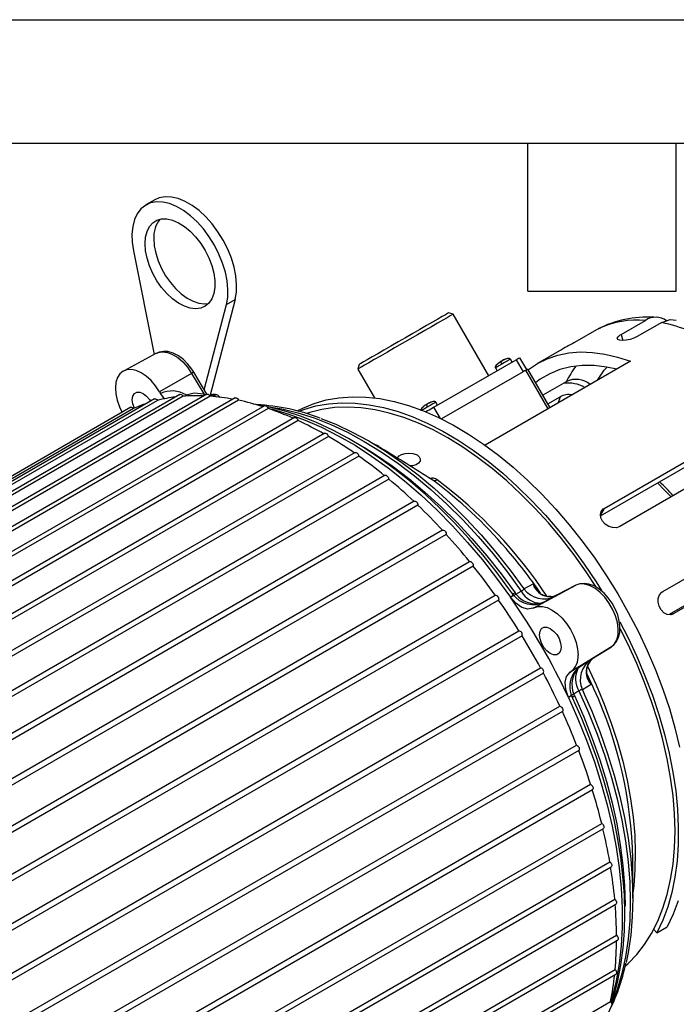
# Model space of a CAD drawing. Header units: inches. Extents: x 0 to 55, y 0 to 42.5.
# Tile 15 of 16: x 42.9 to 49.5, y 32.5 to 42.5. Entities that reach past the tile are written whole.
import ezdxf

# ---------------------------------------------------------------- set-up
doc = ezdxf.new("R2010")
doc.units = ezdxf.units.IN
doc.header["$LTSCALE"] = 5
doc.header["$MEASUREMENT"] = 0
doc.layers.add('TEXT', color=140, linetype='Continuous', lineweight=25)

msp = doc.modelspace()

# ---------------------------------------------------------------- linework, layer by layer
at = {"color": 7, "linetype": 'Continuous'}
msp.add_line((0.000486, 42.500526), (55.000486, 42.500526), dxfattribs=at)
for p, q in [((44.21988, 40.67396), (44.131492, 40.622935)), ((44.004675, 40.157305), (44.21422, 39.107107)), ((44.72236, 38.750139), (44.946253, 39.613744)), ((45.034642, 39.664769), (44.783137, 38.69466)), ((44.946253, 39.613744), (45.034642, 39.664769)), ((47.243244, 39.516795), (47.195433, 39.529606)), ((47.603229, 38.893283), (47.243244, 39.516795)), ((48.94319, 39.311034), (49.190678, 39.453905)), ((49.355713, 39.431788), (49.108225, 39.288916)), ((48.719977, 39.372651), (48.47249, 39.229779)), ((48.719977, 39.372651), (48.739199, 39.378975)), ((48.94319, 39.311034), (48.960024, 39.250676)), ((44.238597, 39.120156), (43.902632, 38.940314)), ((48.321278, 39.146085), (48.097401, 39.016844)), ((47.048242, 38.572896), (47.882628, 39.054577)), ((49.04033, 39.039271), (47.566683, 38.188553)), ((47.718817, 39.029854), (47.727252, 39.034989)), ((47.721591, 39.036195), (47.723578, 39.032753)), ((47.72435, 39.037787), (47.721726, 39.035962)), ((47.72435, 39.037787), (47.726299, 39.03441)), ((47.727252, 39.034989), (47.735916, 39.039727)), ((47.733655, 39.03849), (47.735967, 39.039898)), ((47.773426, 39.06138), (47.770668, 39.059789)), ((47.839596, 39.029735), (47.8221, 39.060038)), ((47.882628, 39.054577), (47.952628, 38.933333)), ((47.989229, 38.954462), (47.919231, 39.075703)), ((44.593162, 38.917022), (44.269139, 38.730338)), ((44.593162, 38.917022), (44.718191, 38.707834)), ((44.748884, 38.705762), (44.615419, 38.929064)), ((46.290437, 39.007106), (46.277626, 38.959295)), ((46.277626, 38.959295), (46.445689, 38.668202)), ((47.952628, 38.933333), (47.123851, 38.45489)), ((47.670546, 38.972538), (47.688037, 38.942242)), ((47.96709, 38.941682), (47.977894, 38.947919)), ((48.203924, 38.556424), (47.977894, 38.947919)), ((48.225885, 38.569102), (47.999856, 38.960595)), ((48.388454, 38.832191), (48.1526, 38.696035)), ((44.269139, 38.730338), (44.280041, 38.712097)), ((44.321586, 38.656309), (44.280042, 38.712097)), ((44.218128, 38.658512), (38.700574, 35.473296)), ((44.247343, 38.643493), (38.729788, 35.458276)), ((44.475683, 38.702972), (38.958128, 35.517756)), ((44.506609, 38.6852), (38.989055, 35.499984)), ((44.749309, 38.706008), (39.231755, 35.520791)), ((44.781778, 38.685384), (39.264224, 35.500168)), ((45.03601, 38.667585), (39.518455, 35.482369)), ((45.069836, 38.644042), (39.552282, 35.458826)), ((44.718191, 38.707834), (44.730519, 38.693386)), ((44.718191, 38.707834), (44.718712, 38.688344)), ((44.774755, 38.693041), (44.78942, 38.696976)), ((44.780265, 38.693916), (44.776213, 38.692572)), ((47.019651, 38.626234), (47.016892, 38.624643)), ((47.08582, 38.594589), (47.068324, 38.624892)), ((48.203451, 38.607958), (48.325103, 38.678186)), ((48.772549, 37.54833), (50.628705, 38.619865)), ((43.979468, 38.573114), (38.461914, 35.387898)), ((44.00682, 38.560718), (38.489266, 35.375501)), ((45.332644, 38.588126), (39.815089, 35.40291)), ((45.367627, 38.561627), (39.850073, 35.376411)), ((46.965041, 38.594709), (46.973476, 38.599844)), ((46.967815, 38.60105), (46.969803, 38.597608)), ((46.970574, 38.602641), (46.96795, 38.600816)), ((46.970574, 38.602641), (46.972524, 38.599264)), ((46.973476, 38.599844), (46.98214, 38.604581)), ((46.979879, 38.603345), (46.982191, 38.604753)), ((47.113431, 38.459985), (47.048242, 38.572896)), ((48.735403, 37.473279), (50.580488, 38.538424)), ((45.635961, 38.4685), (40.118407, 35.283284)), ((45.671887, 38.439041), (40.154333, 35.253825)), ((50.786214, 38.436262), (48.930059, 37.364726)), ((45.942638, 38.310019), (40.425084, 35.124803)), ((45.979283, 38.277629), (40.461729, 35.092413)), ((46.483248, 38.176568), (46.388872, 38.231069)), ((46.249315, 38.114418), (40.731761, 34.929202)), ((46.433982, 38.205018), (46.47665, 38.187338)), ((46.469688, 38.184399), (46.47665, 38.187338)), ((46.286448, 38.079158), (40.768894, 34.893942)), ((46.552632, 37.883841), (41.035078, 34.698625)), ((46.590016, 37.845803), (41.072461, 34.660586)), ((47.036631, 37.834074), (46.996879, 37.858524)), ((49.366229, 36.705064), (51.222384, 37.7766)), ((46.849266, 37.620815), (41.331712, 34.435598)), ((46.88666, 37.58012), (41.369106, 34.394904)), ((48.772549, 37.54833), (48.734074, 37.483342)), ((51.251094, 37.5242), (49.430328, 36.473094)), ((51.333633, 37.553734), (49.477478, 36.482199)), ((47.135967, 37.328219), (41.618413, 34.143003)), ((47.173132, 37.285021), (41.655578, 34.099805)), ((42.001033, 33.886966), (47.409664, 37.009302)), ((47.446292, 36.963738), (42.083908, 33.8681)), ((47.821832, 36.92269), (47.960318, 36.734018)), ((47.960318, 36.734018), (48.051573, 36.782777)), ((48.051573, 36.782777), (48.09881, 36.716521)), ((48.079382, 36.738389), (48.051573, 36.782777)), ((48.060084, 36.541872), (48.485984, 36.769856)), ((48.082614, 36.733231), (48.079382, 36.738389)), ((48.485984, 36.769856), (48.296847, 36.67178)), ((42.406757, 33.630464), (47.668931, 36.668252)), ((47.703147, 36.619792), (42.44424, 33.58389)), ((47.869312, 36.693917), (47.879274, 36.681058)), ((47.879274, 36.681058), (47.933138, 36.71002)), ((48.232496, 36.65635), (48.209205, 36.654915)), ((48.296847, 36.67178), (48.275817, 36.65961)), ((48.297776, 36.672262), (48.294568, 36.671025)), ((48.060084, 36.541872), (48.049182, 36.536219)), ((48.126575, 36.58405), (48.132712, 36.587406)), ((48.169461, 36.601814), (48.126576, 36.584047)), ((48.169461, 36.601814), (48.132714, 36.587403)), ((49.454608, 36.474016), (49.477478, 36.482199)), ((42.620275, 33.254398), (47.909453, 36.307775)), ((47.940883, 36.256952), (42.638248, 33.195805)), ((48.845368, 36.147384), (48.434956, 35.892575)), ((48.665884, 36.03259), (48.845368, 36.147384)), ((48.644819, 36.020479), (48.665884, 36.03259)), ((48.663263, 36.030256), (48.667284, 36.033485)), ((42.630402, 32.757783), (48.128597, 35.931823)), ((48.504742, 35.929028), (48.462944, 35.877552)), ((48.50474, 35.92903), (48.541575, 35.957295)), ((48.510721, 35.932666), (48.504742, 35.929028)), ((48.510719, 35.932669), (48.541575, 35.957295)), ((48.533651, 35.952844), (48.541575, 35.957295)), ((48.607469, 35.965105), (48.620109, 35.984154)), ((48.156896, 35.879191), (42.639342, 32.693975)), ((48.42461, 35.885958), (48.434956, 35.892575)), ((48.605608, 35.838738), (48.639407, 35.764618)), ((48.639407, 35.764618), (48.551512, 35.710041)), ((48.614868, 35.8109), (48.612012, 35.816286)), ((48.639407, 35.764618), (48.614868, 35.8109)), ((48.517135, 35.698509), (48.465118, 35.666347)), ((48.465118, 35.666347), (48.471273, 35.65129)), ((48.551512, 35.710041), (48.574179, 35.660379)), ((42.86483, 32.393023), (48.32396, 35.544512)), ((48.34882, 35.49065), (43.021499, 32.415253)), ((42.975849, 31.964872), (48.493403, 35.150088)), ((48.51455, 35.095584), (42.996996, 31.910368)), ((43.117515, 31.567655), (48.635069, 34.752871)), ((43.136342, 31.513867), (48.653896, 34.699083)), ((43.229852, 31.171997), (48.747406, 34.357214)), ((43.246396, 31.119262), (48.76395, 34.304479)), ((43.311629, 30.782234), (48.829183, 33.96745)), ((49.06233, 33.600002), (49.06233, 33.997528)), ((43.325879, 30.730836), (48.843433, 33.916052)), ((43.361951, 30.402635), (48.879505, 33.587852)), ((43.37392, 30.352843), (48.891474, 33.53806)), ((49.274531, 33.281553), (49.30545, 33.247056)), ((49.30545, 33.247056), (49.411516, 33.308286)), ((43.380265, 30.03736), (48.897819, 33.222577)), ((43.389992, 29.989425), (48.907546, 33.174642)), ((43.366372, 29.690411), (48.883926, 32.875627)), ((43.37392, 29.644564), (48.891474, 32.829781)), ((43.320423, 29.365588), (48.837977, 32.550805))]:
    msp.add_line(p, q)
at = {"flags": 128}
for points in [[(44.946253, 39.613744), (44.959082, 39.686959), (44.961615, 39.767417), (44.953796, 39.853403), (44.935794, 39.943087), (44.907991, 40.034559), (44.870979, 40.125873), (44.825546, 40.215084), (44.77266, 40.300292), (44.713446, 40.379683), (44.649166, 40.451568), (44.581187, 40.514415), (44.510957, 40.566887), (44.439971, 40.607866), (44.369742, 40.63648), (44.301763, 40.652119), (44.237482, 40.654451), (44.178268, 40.643427), (44.125382, 40.61928), (44.079949, 40.582525), (44.042937, 40.533944), (44.015134, 40.474572), (43.997132, 40.405673), (43.989314, 40.328714), (43.991846, 40.245333), (44.004675, 40.157305)], [(45.034642, 39.664769), (45.047471, 39.737985), (45.050003, 39.818442), (45.042185, 39.904428), (45.024182, 39.994112), (44.996379, 40.085585), (44.959367, 40.176899), (44.913935, 40.266109), (44.861048, 40.351317), (44.801835, 40.430709), (44.737554, 40.502593), (44.669575, 40.56544), (44.599345, 40.617912), (44.52836, 40.658891), (44.45813, 40.687505), (44.390151, 40.703145), (44.325871, 40.705477), (44.266657, 40.694452), (44.21988, 40.67396)], [(44.121911, 40.231195), (44.126996, 40.297257), (44.142107, 40.355547), (44.166807, 40.404388), (44.200387, 40.442375), (44.24188, 40.468415), (44.290094, 40.481759), (44.34364, 40.482023), (44.400978, 40.4692), (44.460459, 40.443658), (44.520372, 40.406132), (44.578993, 40.357702), (44.634635, 40.299761), (44.685699, 40.233975), (44.730714, 40.162239), (44.768387, 40.086614), (44.797632, 40.009277), (44.817609, 39.932452), (44.827744, 39.85835), (44.827744, 39.789103), (44.817609, 39.726702), (44.797632, 39.672942), (44.768387, 39.629371), (44.730714, 39.597242), (44.685699, 39.577479), (44.634635, 39.57065), (44.578993, 39.576953), (44.520372, 39.596205), (44.460459, 39.627853), (44.400978, 39.670986), (44.34364, 39.724364), (44.290094, 39.786451), (44.24188, 39.855461), (44.200387, 39.929408), (44.166807, 40.006166), (44.142107, 40.083525), (44.126996, 40.159261), (44.121911, 40.231195)], [(44.210299, 40.282221), (44.215385, 40.210287), (44.230495, 40.134551), (44.255195, 40.057191), (44.288775, 39.980434), (44.330269, 39.906486), (44.378482, 39.837477), (44.432028, 39.77539), (44.489366, 39.722012), (44.548847, 39.678878), (44.60876, 39.64723), (44.667381, 39.627978), (44.723024, 39.621676), (44.765702, 39.6264)], [(47.243244, 39.516795), (47.243042, 39.51668), (47.23455, 39.511784), (47.21378, 39.499799), (47.181268, 39.481034), (47.137856, 39.455976), (47.08467, 39.425274), (47.023086, 39.389723), (46.954699, 39.350243), (46.881281, 39.307857), (46.804734, 39.263664), (46.727039, 39.218807), (46.650208, 39.174448), (46.576233, 39.131736), (46.507029, 39.091778), (46.444387, 39.055608), (46.389931, 39.024162), (46.345071, 38.998257), (46.310969, 38.978562), (46.288507, 38.965587), (46.278269, 38.959669), (46.277626, 38.959295)], [(47.195433, 39.529606), (47.194957, 39.529333), (47.185374, 39.523807), (47.163722, 39.511313), (47.130592, 39.492191), (47.086889, 39.466964), (47.033803, 39.43632), (46.972783, 39.401093), (46.905493, 39.362247), (46.833769, 39.320839), (46.759567, 39.277999), (46.684912, 39.234897), (46.61184, 39.192707), (46.542343, 39.15258), (46.478318, 39.115612), (46.421511, 39.08281), (46.373472, 39.05507)], [(49.355713, 39.431788), (49.442549, 39.46112), (49.502701, 39.454355)], [(49.108225, 39.288916), (49.074258, 39.272972), (49.034688, 39.260591), (48.994006, 39.252899), (48.956886, 39.25047), (48.927621, 39.253366), (48.9095, 39.261215), (48.904484, 39.2733), (48.913079, 39.288569), (48.934254, 39.30558), (48.94319, 39.311034)], [(44.238597, 39.120156), (44.254799, 39.127365), (44.298928, 39.135236), (44.348029, 39.129111), (44.400028, 39.109249), (44.452727, 39.076489), (44.503898, 39.032216), (44.551379, 38.9783), (44.593162, 38.917022)], [(44.615419, 38.929064), (44.596133, 38.959183), (44.555559, 39.011504), (44.510057, 39.057119), (44.460681, 39.094402), (44.408381, 39.121741), (44.354461, 39.137257), (44.30808, 39.139687), (44.265143, 39.131484), (44.241297, 39.119746)], [(48.003692, 38.95395), (48.005587, 38.955411), (48.097299, 39.016785), (48.196297, 39.065542), (48.302002, 39.101397), (48.413799, 39.124141), (48.531035, 39.133642), (48.653029, 39.129845), (48.779069, 39.112772), (48.908421, 39.082522), (49.04033, 39.039271)], [(46.373472, 39.05507), (46.33551, 39.033147), (46.308662, 39.01764), (46.29366, 39.008972), (46.290437, 39.007106)], [(47.695269, 39.013999), (47.679017, 38.999959), (47.669915, 38.98381), (47.669108, 38.977474), (47.669569, 38.974828), (47.670546, 38.972538)], [(47.69372, 39.015362), (47.70972, 39.028177), (47.721591, 39.036195)], [(47.721591, 39.036195), (47.719599, 39.033061), (47.718817, 39.029854)], [(47.731231, 39.037015), (47.72685, 39.038065), (47.72435, 39.037787)], [(47.8221, 39.060038), (47.821133, 39.059481), (47.81082, 39.053529), (47.790687, 39.041907), (47.763801, 39.026385), (47.734254, 39.009326)], [(47.735916, 39.039727), (47.737198, 39.044043), (47.73869, 39.046068)], [(47.73869, 39.046068), (47.757227, 39.054785), (47.770668, 39.059789)], [(47.773426, 39.06138), (47.754328, 39.053931), (47.741449, 39.047659)], [(47.8221, 39.060038), (47.820605, 39.062029), (47.818544, 39.063751), (47.812654, 39.06622), (47.794119, 39.066413), (47.773821, 39.059353)], [(47.919231, 39.075703), (47.917983, 39.074984), (47.913486, 39.072389), (47.905882, 39.068), (47.895462, 39.061985), (47.882628, 39.054577)], [(44.269139, 38.730338), (44.228841, 38.789918), (44.183257, 38.842946), (44.134081, 38.88745), (44.083141, 38.921777), (44.03233, 38.944651), (43.983536, 38.955223), (43.938573, 38.953098), (43.899112, 38.938356), (43.866618, 38.911546), (43.842301, 38.873663), (43.827062, 38.826114), (43.821469, 38.770668), (43.82573, 38.709385), (43.839686, 38.644542), (43.862819, 38.578549), (43.890072, 38.521507)], [(47.734254, 39.009326), (47.706544, 38.993327), (47.68489, 38.980824), (47.672589, 38.973719), (47.670546, 38.972538)], [(47.989231, 38.954459), (47.987983, 38.95374), (47.983486, 38.951146), (47.975882, 38.946756), (47.965462, 38.940742), (47.952628, 38.933333)], [(47.977894, 38.947919), (47.985595, 38.952364), (47.991847, 38.955973), (47.996409, 38.958606), (47.999108, 38.960163), (47.999856, 38.960595)], [(47.977894, 38.947919), (47.985595, 38.952364), (47.991847, 38.955973), (47.996409, 38.958606), (47.999108, 38.960163), (47.999856, 38.960595)], [(48.899671, 38.95807), (48.797171, 38.979967), (48.671425, 38.994872), (48.55016, 38.995567), (48.43418, 38.982048), (48.324254, 38.954404), (48.221112, 38.912819), (48.125436, 38.857569), (48.078935, 38.823625)], [(48.70602, 38.846278), (48.772321, 38.948042), (48.804226, 38.977927)], [(43.992864, 38.649818), (43.998211, 38.685715), (44.013728, 38.711925), (44.037897, 38.725882), (44.068352, 38.72622), (44.102112, 38.712906), (44.135871, 38.687242), (44.166326, 38.651742), (44.177268, 38.634924)], [(44.537906, 38.698266), (44.619845, 38.719365), (44.718191, 38.707834)], [(44.013665, 38.563759), (43.998211, 38.607747), (43.992864, 38.649818)], [(44.218128, 38.658512), (44.220743, 38.659581), (44.227103, 38.659597), (44.23415, 38.656668), (44.241142, 38.651105), (44.247343, 38.643493)], [(44.475683, 38.702972), (44.480221, 38.704373), (44.48688, 38.703428), (44.493992, 38.699606), (44.500808, 38.693309), (44.506609, 38.6852)], [(44.749309, 38.706008), (44.749947, 38.706347), (44.755892, 38.707431), (44.762777, 38.705537), (44.769875, 38.700862), (44.77644, 38.6939), (44.781778, 38.685384)], [(44.778533, 38.692885), (44.778683, 38.693018), (44.78942, 38.696976)], [(44.844661, 38.676957), (44.840399, 38.68103), (44.82199, 38.692576), (44.80405, 38.698076), (44.787912, 38.697124), (44.781847, 38.693738)], [(44.78942, 38.696976), (44.79554, 38.697075), (44.8004, 38.694801), (44.806048, 38.682671), (44.806042, 38.682133)], [(45.03601, 38.667585), (45.038413, 38.668597), (45.044735, 38.668722), (45.05177, 38.665898), (45.058777, 38.660422), (45.065019, 38.652871), (45.069836, 38.644042)], [(45.664319, 38.535779), (45.720232, 38.564656), (45.836127, 38.61256), (45.958276, 38.647854), (46.086157, 38.670388), (46.219221, 38.680065), (46.3569, 38.676844), (46.498602, 38.660738), (46.643722, 38.631816), (46.791638, 38.590202), (46.941717, 38.536075), (47.093316, 38.469666), (47.245786, 38.39126), (47.398474, 38.301192), (47.550725, 38.199847), (47.70189, 38.087661), (47.851318, 37.965113), (47.998372, 37.832728), (48.142422, 37.691074), (48.282849, 37.540755), (48.419054, 37.382417), (48.550453, 37.216738), (48.676483, 37.044426), (48.796604, 36.86622), (48.910303, 36.682882), (49.017091, 36.495198), (49.116513, 36.303972), (49.208142, 36.110022), (49.291586, 35.91418), (49.366487, 35.717282), (49.432526, 35.520173), (49.489418, 35.323697), (49.53692, 35.128695)], [(45.685783, 38.53481), (45.730061, 38.551329), (45.85221, 38.586624), (45.980091, 38.609158), (46.113155, 38.618835), (46.250834, 38.615613), (46.392536, 38.599507), (46.537656, 38.570585), (46.685572, 38.528972), (46.835651, 38.474845), (46.98725, 38.408436), (47.13972, 38.330029), (47.292408, 38.239961), (47.444659, 38.138617), (47.595824, 38.02643), (47.745252, 37.903883), (47.892306, 37.771498), (48.036356, 37.629843), (48.176783, 37.479525), (48.312988, 37.321187), (48.444387, 37.155507), (48.570417, 36.983195), (48.690538, 36.804989), (48.746759, 36.71627)], [(47.068324, 38.624892), (47.067357, 38.624335), (47.057044, 38.618383), (47.036911, 38.606762), (47.010025, 38.59124), (46.980478, 38.574181)], [(46.984915, 38.610922), (47.003451, 38.619639), (47.016892, 38.624643)], [(47.019651, 38.626234), (47.000553, 38.618786), (46.987673, 38.612514)], [(47.068324, 38.624892), (47.06683, 38.626884), (47.064768, 38.628605), (47.058878, 38.631075), (47.040343, 38.631267), (47.020045, 38.624208)], [(48.325103, 38.678186), (48.306312, 38.617306), (48.305712, 38.615185)], [(43.979468, 38.573114), (43.9803, 38.573545), (43.986291, 38.574521), (43.993196, 38.572519), (44.000289, 38.56775), (44.00682, 38.560718)], [(45.327778, 38.585317), (45.24445, 38.601418), (45.216481, 38.604761)], [(45.332644, 38.588126), (45.336957, 38.589505), (45.343585, 38.588669), (45.350693, 38.584946), (45.357533, 38.578729), (45.363383, 38.570673), (45.367627, 38.561627)], [(45.35518, 38.581189), (45.506856, 38.556704), (45.670084, 38.517526), (45.835996, 38.464794), (46.003929, 38.398719), (46.173214, 38.319565), (46.343177, 38.227646), (46.51314, 38.12333), (46.682426, 38.007031), (46.850359, 37.879215), (47.01627, 37.740389), (47.179498, 37.591108), (47.339393, 37.431967), (47.495316, 37.263599), (47.646647, 37.086677), (47.792782, 36.901905), (47.933138, 36.71002)], [(47.847588, 36.679054), (47.808462, 36.734495), (47.677861, 36.909877), (47.542497, 37.079348), (47.402796, 37.242365), (47.259184, 37.398417), (47.112096, 37.547011), (46.961978, 37.687679), (46.809284, 37.819972), (46.654473, 37.943468), (46.498011, 38.057765), (46.340368, 38.162488), (46.182017, 38.257288), (46.023439, 38.341839), (45.865116, 38.415843), (45.707548, 38.479026), (45.551239, 38.531148), (45.396699, 38.572001), (45.360138, 38.579065)], [(45.366733, 38.563957), (45.412806, 38.552723), (45.576912, 38.504812), (45.743173, 38.444103), (45.910977, 38.370818), (46.079709, 38.285225), (46.248752, 38.187639), (46.417484, 38.078417), (46.585288, 37.95796), (46.751548, 37.82671), (46.915655, 37.685147), (47.077007, 37.53379), (47.235012, 37.373196), (47.38909, 37.203952), (47.538678, 37.026679), (47.683226, 36.842027), (47.822205, 36.650673)], [(48.688684, 36.756202), (48.590372, 36.905146), (48.468067, 37.076957), (48.340293, 37.242472), (48.207595, 37.400982), (48.070542, 37.551809), (47.929722, 37.694307), (47.785736, 37.827865), (47.639202, 37.951912), (47.490748, 38.065916), (47.341008, 38.16939), (47.190624, 38.26189), (47.04024, 38.343019), (46.8905, 38.412432), (46.742045, 38.46983), (46.595511, 38.514967), (46.451526, 38.547651), (46.310705, 38.567741), (46.173653, 38.575152), (46.040955, 38.569851), (45.91318, 38.551862), (45.790876, 38.521261), (45.759594, 38.511102)], [(46.941494, 38.578853), (46.925241, 38.564813), (46.916139, 38.548665), (46.915333, 38.542329), (46.915793, 38.539683), (46.91677, 38.537393)], [(46.980478, 38.574181), (46.952768, 38.558182), (46.931114, 38.545678), (46.925553, 38.542467)], [(46.939945, 38.580216), (46.955944, 38.593032), (46.967815, 38.60105)], [(46.967815, 38.60105), (46.965823, 38.597916), (46.965041, 38.594709)], [(47.048242, 38.572896), (47.033486, 38.564377), (47.017376, 38.555077), (47.000531, 38.545351), (46.983597, 38.535574), (46.967227, 38.526122), (46.966816, 38.525886)], [(46.977455, 38.601869), (46.973074, 38.60292), (46.970574, 38.602641)], [(46.98214, 38.604581), (46.983422, 38.608898), (46.984915, 38.610922)], [(45.635961, 38.4685), (45.636408, 38.468744), (45.642306, 38.469937), (45.649168, 38.46815), (45.656272, 38.463569), (45.662869, 38.456679), (45.668264, 38.448206), (45.671887, 38.439041)], [(45.903354, 38.460117), (46.052994, 38.400573), (46.220272, 38.322287), (46.388214, 38.231448), (46.556158, 38.128416), (46.723438, 38.013598), (46.889397, 37.887447), (47.053377, 37.750461), (47.214731, 37.603181), (47.372822, 37.446189), (47.527026, 37.280104), (47.676734, 37.105583), (47.821355, 36.923315), (47.821832, 36.92269)], [(45.942638, 38.310019), (45.944833, 38.310969), (45.951115, 38.311204), (45.958137, 38.308484), (45.965158, 38.303097), (45.97144, 38.295609), (45.97632, 38.286811), (45.979283, 38.277629)], [(46.249315, 38.114418), (46.253404, 38.115771), (46.260001, 38.115044), (46.267105, 38.111422), (46.273968, 38.105286), (46.279866, 38.097283), (46.284177, 38.088257), (46.286448, 38.079158)], [(46.346079, 38.164047), (46.45752, 38.094308), (46.625648, 37.978942), (46.792454, 37.852215), (46.957281, 37.714625), (47.119483, 37.566711), (47.278422, 37.409056), (47.433474, 37.242277), (47.584031, 37.067031), (47.729501, 36.884005), (47.869312, 36.693917)], [(46.47665, 38.187338), (46.486822, 38.181051), (46.489544, 38.176957)], [(46.678403, 38.045731), (46.679897, 38.060081), (46.694995, 38.079856), (46.721268, 38.095841), (46.755722, 38.106242), (46.794462, 38.109799), (46.833147, 38.105944), (46.867423, 38.094933), (46.876668, 38.090141), (46.899389, 38.071593), (46.910221, 38.04972), (46.907943, 38.027144), (46.892818, 38.006599), (46.866566, 37.990529), (46.832136, 37.980752), (46.804954, 37.979013)], [(46.552632, 37.883841), (46.55289, 37.883985), (46.55874, 37.885287), (46.56558, 37.883607), (46.572688, 37.879123), (46.579317, 37.872306), (46.584766, 37.863875), (46.588462, 37.854719), (46.590016, 37.845803)], [(49.449949, 37.664853), (49.381743, 37.738185), (49.313208, 37.806839)], [(49.449949, 37.664853), (49.381743, 37.738185), (49.313208, 37.806839)], [(46.849266, 37.620815), (46.851254, 37.6217), (46.857496, 37.622044), (46.864503, 37.619429), (46.871539, 37.61413), (46.87786, 37.606707), (46.882801, 37.597941), (46.885841, 37.588756), (46.88666, 37.58012)], [(48.930059, 37.364726), (48.896499, 37.353201), (48.858044, 37.353618), (48.818896, 37.365784), (48.783364, 37.388169), (48.755423, 37.418089), (48.738195, 37.452135), (48.733643, 37.486608), (48.742405, 37.517826), (48.763612, 37.542405), (48.772549, 37.54833)], [(47.135967, 37.328219), (47.139833, 37.329542), (47.146398, 37.328924), (47.153497, 37.325403), (47.160381, 37.319349), (47.166326, 37.311401), (47.170705, 37.302395), (47.173056, 37.293282), (47.173132, 37.285021)], [(47.409664, 37.009302), (47.415466, 37.010713), (47.422281, 37.00914), (47.429393, 37.004751), (47.436052, 36.998008), (47.441556, 36.989622), (47.445324, 36.980476), (47.44696, 36.971534), (47.446292, 36.963738)], [(48.845368, 36.147384), (48.877256, 36.176791), (48.900002, 36.217994), (48.912645, 36.269253), (48.914651, 36.3284), (48.905935, 36.392936), (48.886866, 36.460134), (48.85825, 36.527153), (48.821295, 36.59116), (48.777564, 36.64945), (48.728906, 36.699561), (48.677376, 36.739373), (48.625152, 36.767204), (48.574443, 36.781878), (48.527391, 36.782774), (48.485984, 36.769856)], [(48.845844, 36.147684), (48.869497, 36.166077), (48.897972, 36.20067), (48.918007, 36.242505), (48.929644, 36.291516), (48.932244, 36.347071), (48.925328, 36.407164), (48.909212, 36.468968), (48.884715, 36.530147), (48.85279, 36.588755), (48.814458, 36.642979), (48.770824, 36.691056), (48.722941, 36.731371), (48.671768, 36.762343), (48.61834, 36.782199), (48.571073, 36.788863), (48.526859, 36.78472), (48.486471, 36.770112)], [(47.668931, 36.668252), (47.675131, 36.668705), (47.682123, 36.666196), (47.689171, 36.660987), (47.69553, 36.653629), (47.700532, 36.644896), (47.703649, 36.635709), (47.704552, 36.627037), (47.703147, 36.619792)], [(47.822205, 36.650673), (47.840292, 36.660953), (47.848972, 36.670934), (47.847469, 36.678967)], [(47.82324, 36.649944), (47.822921, 36.65006), (47.822612, 36.650104), (47.822529, 36.650114), (47.822455, 36.650143), (47.822391, 36.650188), (47.822335, 36.65025), (47.822252, 36.650427), (47.822205, 36.650673)], [(48.049182, 36.536219), (47.998238, 36.526622), (47.938838, 36.544279), (47.878087, 36.587085), (47.82324, 36.649944)], [(47.869312, 36.693917), (47.850914, 36.684294), (47.847272, 36.682955)], [(48.275817, 36.65961), (48.236914, 36.638159), (48.169461, 36.601814)], [(48.198909, 36.65585), (48.251061, 36.656626), (48.296848, 36.67178)], [(49.477478, 36.482199), (49.445298, 36.471661), (49.410802, 36.474965), (49.377685, 36.491695), (49.349504, 36.519925), (49.329341, 36.556388), (49.319432, 36.596945), (49.320967, 36.637113), (49.333973, 36.672458), (49.357168, 36.699017), (49.366229, 36.705064)], [(48.060084, 36.541872), (48.100627, 36.554962), (48.146506, 36.555253), (48.195997, 36.542734), (48.24724, 36.517874), (48.298308, 36.481608), (48.347284, 36.4353), (48.392326, 36.380689), (48.431741, 36.319828), (48.464048, 36.255004), (48.488033, 36.188654), (48.502794, 36.123271), (48.507777, 36.061313)], [(48.117864, 36.268506), (48.123211, 36.304403), (48.138728, 36.330613), (48.162897, 36.34457), (48.193352, 36.344908), (48.227112, 36.331594), (48.260871, 36.30593), (48.291326, 36.27043), (48.315495, 36.228568), (48.331013, 36.184442), (48.33636, 36.142371)], [(48.930081, 36.398657), (49.010447, 36.242742), (49.102076, 36.048792), (49.18552, 35.852949), (49.260421, 35.656052), (49.326459, 35.458943), (49.383352, 35.262467), (49.430854, 35.067465), (49.468764, 34.874772), (49.496918, 34.685213), (49.515197, 34.499601), (49.523521, 34.318729), (49.521855, 34.143372), (49.510207, 33.974282), (49.488626, 33.812181), (49.457204, 33.657766), (49.416077, 33.511695), (49.36542, 33.374596), (49.30545, 33.247056)], [(49.489961, 34.27932), (49.485038, 34.45582), (49.47029, 34.637248), (49.44578, 34.822827), (49.411613, 35.011763), (49.367936, 35.203247), (49.314935, 35.396458), (49.252837, 35.59057), (49.181909, 35.78475), (49.102453, 35.978168), (49.014811, 36.169996), (48.934997, 36.329573)], [(48.33636, 36.142371), (48.331013, 36.106473), (48.315495, 36.080263), (48.291326, 36.066306), (48.260871, 36.065968), (48.227112, 36.079283), (48.193352, 36.104946), (48.162897, 36.140447), (48.138728, 36.182309), (48.123211, 36.226435), (48.117864, 36.268506)], [(48.541575, 35.957295), (48.606783, 35.997528), (48.644819, 36.020479)], [(48.665883, 36.032591), (48.629872, 36.000505), (48.60313, 35.955719)], [(48.603431, 35.949646), (48.691241, 35.759094), (48.771302, 35.566203), (48.842943, 35.372477), (48.905863, 35.178735), (48.959794, 34.985794), (49.004509, 34.79447), (49.039819, 34.60557), (49.065575, 34.419893), (49.081669, 34.238223), (49.088032, 34.061327), (49.084637, 33.889953), (49.071499, 33.724824), (49.06233, 33.652093)], [(48.410141, 35.633402), (48.38313, 35.712313), (48.376426, 35.786338), (48.390826, 35.846618), (48.42461, 35.885958)], [(48.668746, 35.720977), (48.662085, 35.736253), (48.598312, 35.876543)], [(48.410255, 35.632141), (48.410067, 35.632302), (48.409956, 35.632462), (48.40993, 35.632542), (48.409922, 35.632621), (48.409934, 35.6327), (48.409965, 35.632778), (48.410082, 35.633076), (48.410141, 35.633402)], [(48.447347, 35.639906), (48.441188, 35.645186), (48.428203, 35.642663), (48.410255, 35.632141)], [(48.410255, 35.632141), (48.506485, 35.416101), (48.594127, 35.198587), (48.67286, 34.980397), (48.742395, 34.762331), (48.802477, 34.545188), (48.852885, 34.329765), (48.893436, 34.116852), (48.92398, 33.907228), (48.944404, 33.701663), (48.954636, 33.500911), (48.954636, 33.305707), (48.944404, 33.116767), (48.92398, 32.934784), (48.893436, 32.760425), (48.852885, 32.59433), (48.839585, 32.548818)], [(48.849361, 32.5366), (48.871783, 32.604993), (48.911522, 32.760307), (48.942465, 32.922779), (48.964513, 33.091856), (48.977607, 33.266971), (48.981722, 33.447545), (48.976868, 33.632985), (48.963083, 33.82269), (48.940434, 34.016062), (48.909014, 34.212493), (48.868942, 34.411373), (48.820358, 34.612083), (48.763431, 34.814002), (48.698349, 35.016506), (48.625325, 35.218967), (48.544596, 35.420761), (48.456419, 35.621261), (48.447662, 35.640047)], [(48.450757, 35.637687), (48.453739, 35.64017), (48.471273, 35.65129)], [(48.471273, 35.65129), (48.565991, 35.435162), (48.651764, 35.217662), (48.728258, 34.999646), (48.795171, 34.781969), (48.852241, 34.565487), (48.899243, 34.351048), (48.935993, 34.139497), (48.962346, 33.931662), (48.9782, 33.728361), (48.983492, 33.530392), (48.983467, 33.517027)], [(48.517135, 35.698509), (48.613136, 35.48101), (48.700089, 35.262062), (48.777647, 35.042537), (48.845501, 34.823312), (48.903379, 34.605259), (48.951053, 34.389247), (48.98833, 34.176139), (49.015064, 33.966783), (49.031147, 33.762014), (49.036515, 33.562648), (49.031147, 33.36948), (49.015064, 33.18328), (48.98833, 33.00479), (48.951053, 32.834722), (48.903379, 32.673753), (48.848734, 32.530083)], [(48.574179, 35.660379), (48.645956, 35.495072), (48.731489, 35.278715), (48.807771, 35.061826), (48.874503, 34.845259), (48.931421, 34.62987), (48.978299, 34.416509), (49.014953, 34.206018), (49.041239, 33.999229), (49.057052, 33.796957), (49.06233, 33.600002), (49.057052, 33.40914), (49.041239, 33.225126), (49.014953, 33.048685), (48.994613, 32.948598)], [(48.32396, 35.544512), (48.330936, 35.542108), (48.337995, 35.53699), (48.344392, 35.529698), (48.349454, 35.521), (48.352647, 35.511813), (48.353634, 35.503105), (48.352312, 35.495793), (48.34882, 35.49065)], [(48.493403, 35.150088), (48.500488, 35.14677), (48.507413, 35.140883), (48.51345, 35.133046), (48.517961, 35.124087), (48.520472, 35.114948), (48.520717, 35.106594), (48.518671, 35.099904), (48.51455, 35.095584)], [(48.635069, 34.752871), (48.642185, 34.748676), (48.648902, 34.742084), (48.654511, 34.733789), (48.658423, 34.724666), (48.660223, 34.715676), (48.659724, 34.707767), (48.656977, 34.701772), (48.653896, 34.699083)], [(48.747406, 34.357214), (48.754475, 34.352187), (48.760909, 34.344962), (48.76603, 34.3363), (48.769299, 34.327113), (48.77037, 34.318371), (48.769131, 34.310994), (48.765713, 34.30576), (48.76395, 34.304479)], [(48.987641, 32.912839), (49.014811, 32.937241), (49.102453, 33.027879), (49.181909, 33.12956), (49.252837, 33.241848), (49.314935, 33.364264), (49.367936, 33.496281), (49.411613, 33.637336), (49.44578, 33.786823), (49.47029, 33.944104), (49.485038, 34.108504), (49.489961, 34.27932)], [(48.829183, 33.96745), (48.836128, 33.961647), (48.842209, 33.953869), (48.846786, 33.944934), (48.849376, 33.935785), (48.849706, 33.927386), (48.847741, 33.920621), (48.843689, 33.916205), (48.843433, 33.916052)], [(48.879505, 33.587852), (48.886249, 33.581336), (48.891911, 33.573089), (48.895892, 33.56398), (48.897775, 33.554968), (48.89736, 33.547004), (48.894692, 33.540926), (48.891474, 33.53806)], [(49.522143, 33.572926), (49.471486, 33.435827), (49.411516, 33.308286)], [(48.897819, 33.222577), (48.904289, 33.21542), (48.909469, 33.206795), (48.912812, 33.19761), (48.913968, 33.188835), (48.912812, 33.181393), (48.909469, 33.176069), (48.907546, 33.174642)], [(48.883926, 32.875627), (48.89005, 32.867907), (48.894692, 32.858999), (48.89736, 32.84984), (48.897775, 32.841397), (48.895892, 32.834559), (48.891911, 32.830047), (48.891474, 32.829781)], [(48.837977, 32.550805), (48.843689, 32.542606), (48.847741, 32.533512), (48.849706, 32.52448), (48.849376, 32.516461), (48.846786, 32.510302), (48.843433, 32.507254)]]:
    msp.add_lwpolyline(points, dxfattribs=at)
for centre, radius, start, end in [((44.491206, 40.300241), 0.281484, 140.625219, 183.6705332), ((49.112398, 38.503381), 0.953741, 85.2920534, 114.2961755), ((49.210424, 38.389707), 1.097891, 84.6633287, 115.4604955), ((49.294101, 39.303101), 0.182862, 52.6444007, 124.4429172), ((48.970492, 37.642952), 1.829844, 59.1052266, 77.8470931), ((52.089491, 32.523663), 7.619363, 118.3405812, 119.640231), ((47.773818, 39.033908), 0.046579, 178.6698855, 211.8532478), ((44.706143, 38.734797), 0.214407, 115.0327833, 121.7991862), ((49.281321, 38.391933), 0.995509, 143.0860761, 153.7529076), ((48.408024, 38.48537), 0.332971, 59.4213082, 98.66027), ((48.488111, 38.638206), 0.218086, 49.0675991, 117.1913011), ((44.396411, 38.470955), 0.267753, 58.0987177, 115.7607445), ((44.62212, 37.13413), 1.555196, 97.0295521, 103.9446438), ((44.644512, 36.89543), 1.795075, 87.5184608, 94.4059601), ((44.624189, 36.569692), 2.121553, 79.4035388, 85.7401417), ((44.820288, 38.629755), 0.074268, 34.7068607, 120.9996543), ((44.541439, 36.159007), 2.540591, 72.2459912, 77.9958866), ((48.412361, 38.529925), 0.172033, 77.6571678, 120.4786282), ((44.586654, 37.264102), 1.420359, 108.5034506, 114.0937329), ((45.142397, 36.508958), 2.093688, 68.8722291, 86.9633124), ((44.383492, 35.682431), 3.042744, 65.955623, 71.1291079), ((47.020042, 38.598763), 0.046579, 178.6698855, 211.8532478), ((44.146155, 35.161598), 3.615176, 60.3061108, 65.0368384), ((43.839212, 34.6299), 4.229164, 55.3395784, 59.6004487), ((34.720802, 18.606703), 22.832754, 57.4760547, 58.9920735), ((43.478019, 34.112635), 4.860101, 50.8167075, 54.7002448), ((43.087431, 33.637416), 5.475273, 46.6429965, 50.2298391), ((47.030091, 37.766367), 0.088098, 56.0007134, 104.4963377), ((47.053068, 37.876218), 0.045235, 248.6930217, 305.5284657), ((44.348267, 34.206485), 4.515164, 40.568755, 53.45829), ((44.167484, 33.973672), 4.839718, 33.7153838, 53.0110423), ((48.036034, 36.416291), 1.910055, 41.3018214, 47.2264753), ((42.698166, 33.228119), 6.040149, 42.7372567, 46.0967841), ((42.343873, 32.902796), 6.521169, 39.0294253, 42.2216127), ((43.690031, 33.615616), 5.399494, 34.7211644, 40.7889313), ((42.057892, 32.672143), 6.888587, 35.4579762, 38.5355993), ((47.924671, 36.747001), 0.037938, 282.8970882, 339.9888343), ((48.161171, 36.879579), 0.248053, 215.9313735, 297.5279684), ((48.228213, 36.838842), 0.185324, 197.6091479, 260.9019189), ((48.218857, 36.806249), 0.151418, 205.9811642, 266.4704158), ((41.870006, 32.538693), 7.119052, 31.9673567, 34.9781822), ((42.242501, 32.750208), 6.808274, 25.0547392, 34.9452689), ((48.052781, 36.823017), 0.250412, 214.6729276, 297.7130959), ((47.810584, 36.752621), 0.099195, 292.4875092, 313.8264498), ((48.078246, 36.829748), 0.248386, 216.7702671, 282.6668299), ((48.135518, 36.815692), 0.228307, 207.5713462, 269.296387), ((46.168638, 40.127567), 4.053915, 297.6379849, 299.5743996), ((47.904105, 36.269338), 0.038808, 341.3871541, 82.0792563), ((41.803501, 32.49678), 7.197663, 28.5055706, 31.4944297), ((48.316563, 36.043752), 0.192018, 308.0660092, 5.2473302), ((48.778005, 35.811206), 0.24806, 122.4734788, 204.0684584), ((48.120934, 35.893778), 0.038808, 337.9213493, 78.6122593), ((51.409856, 31.14154), 5.605461, 120.8710486, 122.1786063), ((48.693406, 35.764325), 0.24842, 137.3398375, 203.2284127), ((48.709887, 35.820958), 0.228358, 150.7125322, 212.4265089), ((48.776339, 35.889607), 0.185398, 159.10859, 222.3891629), ((48.743423, 35.897796), 0.15148, 153.5405866, 214.0200514), ((41.872838, 32.533303), 7.119294, 25.0218916, 28.0326488), ((48.665983, 35.745378), 0.242352, 146.9355082, 206.1623032), ((44.685105, 33.904569), 4.378211, 1.2166001, 24.5114125), ((48.49309, 35.570331), 0.100007, 106.2392937, 127.4106424), ((48.544919, 35.672689), 0.037929, 79.9900293, 137.0991449), ((42.082147, 32.629198), 6.889056, 21.4646303, 24.5421137), ((42.424704, 32.761468), 6.521834, 17.7788616, 20.9708319), ((42.883441, 32.905591), 6.040969, 13.9040346, 17.263258), ((43.432431, 33.03804), 5.476198, 9.7714383, 13.3578771), ((44.039224, 33.138694), 4.861076, 5.3016242, 9.1846417), ((44.667785, 33.192885), 4.230138, 0.4021663, 4.6623823), ((45.28177, 33.192885), 3.6161, 354.9666979, 359.6966191), ((47.051701, 33.342743), 1.982321, 332.8361701, 348.2720251), ((45.851584, 33.138036), 3.043581, 348.8755402, 354.048171)]:
    msp.add_arc(centre, radius, start, end)
at = {"layer": 'TEXT'}
for p, q in [((1.25, 41.25), (53.75, 41.25)), ((48, 39.75), (48, 41.25)), ((49.5, 39.75), (49.5, 41.25)), ((48, 39.75), (49.5, 39.75))]:
    msp.add_line(p, q, dxfattribs=at)

doc.saveas('drawing.dxf')
